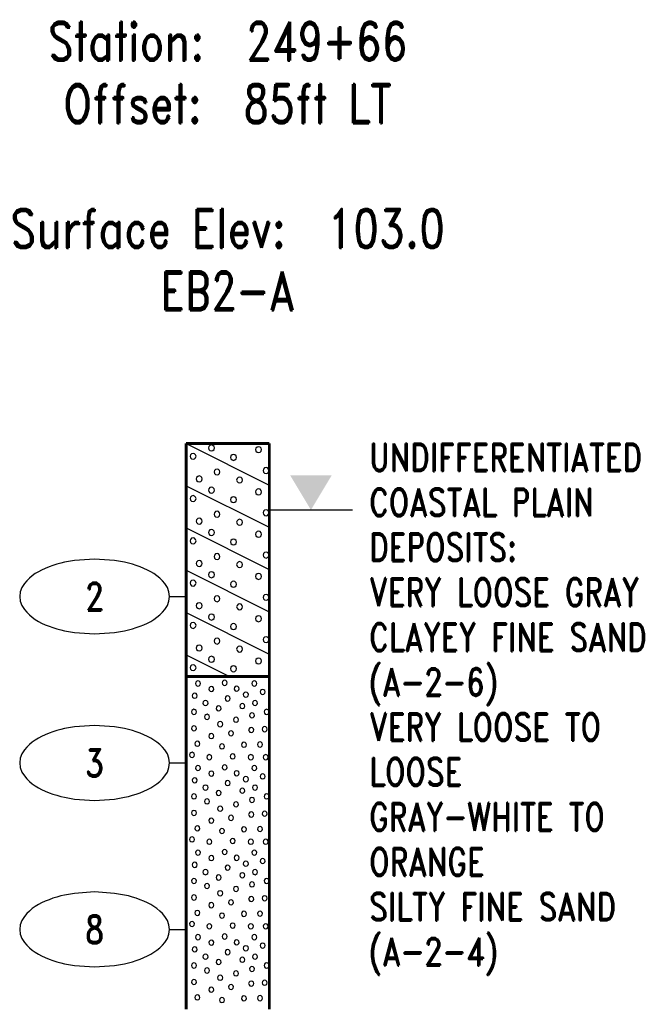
# Model space of a CAD drawing. Extents: x -12 to 875, y 345 to 518.
# Tile 16 of 16: x 838 to 875, y 459 to 518. Entities that reach past the tile are written whole.
import ezdxf
from ezdxf.enums import TextEntityAlignment as Align

# ---------------------------------------------------------------- set-up
doc = ezdxf.new("R2010")
doc.units = 0
doc.linetypes.add('Solid', pattern=[0])
doc.layers.get('0').update_dxf_attribs({"linetype": 'Solid'})
doc.layers.add('EB2-A', color=1, linetype='Solid')
doc.styles.add('ROMAND', font='romand', dxfattribs={"height": 1})

# ---------------------------------------------------------------- blocks, each defined once
blk = doc.blocks.new('DGRFC_NCLEV2')
at = {"color": 7, "linetype": 'Solid'}
blk.add_lwpolyline([(-0.06, 0), (0.06, 0)], dxfattribs=at)
at = {"color": 7}
blk.add_solid([(0, 0), (0.03, 0.05), (0, 0), (-0.03, 0.05)], dxfattribs=at)
blk = doc.blocks.new('DGRFC_NCDOT$NVALUE$ELLIPS')
at = {"color": 7, "linetype": 'Solid'}
blk.add_lwpolyline([(0, -2.5), (1.337, -2.407), (1.998, -2.292), (2.262, -2.231), (2.524, -2.16), (2.783, -2.078), (3.038, -1.985), (3.289, -1.882), (3.536, -1.768), (3.755, -1.657), (3.965, -1.529), (4.165, -1.386), (4.353, -1.227), (4.528, -1.054), (4.689, -0.869), (4.858, -0.606), (4.964, -0.311), (5, 0), (4.964, 0.311), (4.858, 0.606), (4.689, 0.869), (4.528, 1.054), (4.353, 1.227), (4.165, 1.386), (3.965, 1.529), (3.755, 1.657), (3.536, 1.768), (3.289, 1.882), (3.038, 1.985), (2.783, 2.078), (2.524, 2.16), (2.262, 2.231), (1.998, 2.292), (1.337, 2.407), (0, 2.5), (-1.337, 2.407), (-1.998, 2.292), (-2.262, 2.231), (-2.524, 2.16), (-2.783, 2.078), (-3.038, 1.985), (-3.289, 1.882), (-3.536, 1.768), (-3.755, 1.657), (-3.965, 1.529), (-4.165, 1.386), (-4.353, 1.227), (-4.528, 1.054), (-4.689, 0.869), (-4.858, 0.606), (-4.964, 0.311), (-5, 0), (-4.964, -0.311), (-4.858, -0.606), (-4.689, -0.869), (-4.528, -1.054), (-4.353, -1.227), (-4.165, -1.386), (-3.965, -1.529), (-3.755, -1.657), (-3.536, -1.768), (-3.289, -1.882), (-3.038, -1.985), (-2.783, -2.078), (-2.524, -2.16), (-2.262, -2.231), (-1.998, -2.292), (-1.337, -2.407), (0, -2.5)], dxfattribs=at)

msp = doc.modelspace()

# ---------------------------------------------------------------- linework, layer by layer
at = {"layer": 'EB2-A', "color": 7, "linetype": 'Solid', "const_width": 0.178}
for points in [[(847.5, 493), (847.5, 479)], [(847.5, 493), (852.5, 493)], [(852.5, 479), (852.5, 493)], [(847.5, 479), (852.5, 479)], [(847.5, 479), (847.5, 459)], [(852.5, 459), (852.5, 479)]]:
    msp.add_lwpolyline(points, dxfattribs=at)
at = {"layer": 'EB2-A', "color": 2, "linetype": 'Solid'}
for points in [[(847.5, 493), (852.5, 490.5)], [(849.201, 492.727), (849.178, 492.816), (849.112, 492.881), (849.024, 492.905), (848.935, 492.881), (848.87, 492.816), (848.846, 492.727), (848.87, 492.638), (848.935, 492.573), (849.024, 492.55), (849.112, 492.573), (849.178, 492.638), (849.201, 492.727)], [(852.031, 492.625), (852.007, 492.714), (851.942, 492.779), (851.853, 492.803), (851.764, 492.779), (851.699, 492.714), (851.675, 492.625), (851.699, 492.537), (851.764, 492.472), (851.853, 492.448), (851.942, 492.472), (852.007, 492.537), (852.031, 492.625)], [(848.095, 492.224), (848.071, 492.313), (848.006, 492.378), (847.917, 492.402), (847.828, 492.378), (847.763, 492.313), (847.74, 492.224), (847.763, 492.135), (847.828, 492.07), (847.917, 492.046), (848.006, 492.07), (848.071, 492.135), (848.095, 492.224)], [(850.526, 492.158), (850.502, 492.247), (850.437, 492.312), (850.348, 492.335), (850.259, 492.312), (850.194, 492.247), (850.17, 492.158), (850.194, 492.069), (850.259, 492.004), (850.348, 491.98), (850.437, 492.004), (850.502, 492.069), (850.526, 492.158)], [(848.464, 490.866), (848.44, 490.955), (848.375, 491.02), (848.286, 491.044), (848.197, 491.02), (848.132, 490.955), (848.108, 490.866), (848.132, 490.777), (848.197, 490.712), (848.286, 490.688), (848.375, 490.712), (848.44, 490.777), (848.464, 490.866)], [(849.534, 491.283), (849.51, 491.372), (849.445, 491.437), (849.356, 491.461), (849.268, 491.437), (849.202, 491.372), (849.179, 491.283), (849.202, 491.194), (849.268, 491.129), (849.356, 491.105), (849.445, 491.129), (849.51, 491.194), (849.534, 491.283)], [(852.484, 491.369), (852.46, 491.458), (852.395, 491.523), (852.306, 491.547), (852.217, 491.523), (852.152, 491.458), (852.128, 491.369), (852.152, 491.281), (852.217, 491.216), (852.306, 491.192), (852.395, 491.216), (852.46, 491.281), (852.484, 491.369)], [(847.5, 490.46), (852.5, 487.96)], [(850.889, 490.8), (850.866, 490.889), (850.801, 490.954), (850.712, 490.978), (850.623, 490.954), (850.558, 490.889), (850.534, 490.8), (850.558, 490.711), (850.623, 490.646), (850.712, 490.622), (850.801, 490.646), (850.866, 490.711), (850.889, 490.8)], [(848.095, 489.686), (848.071, 489.775), (848.006, 489.84), (847.917, 489.864), (847.828, 489.84), (847.763, 489.775), (847.74, 489.686), (847.763, 489.597), (847.828, 489.532), (847.917, 489.509), (848.006, 489.532), (848.071, 489.597), (848.095, 489.686)], [(849.201, 490.19), (849.177, 490.279), (849.112, 490.344), (849.023, 490.368), (848.935, 490.344), (848.869, 490.279), (848.846, 490.19), (848.869, 490.101), (848.935, 490.036), (849.023, 490.012), (849.112, 490.036), (849.177, 490.101), (849.201, 490.19)], [(852.031, 490.088), (852.007, 490.177), (851.942, 490.242), (851.853, 490.266), (851.764, 490.242), (851.699, 490.177), (851.675, 490.088), (851.699, 489.999), (851.764, 489.934), (851.853, 489.91), (851.942, 489.934), (852.007, 489.999), (852.031, 490.088)], [(850.526, 489.62), (850.502, 489.709), (850.437, 489.774), (850.348, 489.798), (850.259, 489.774), (850.194, 489.709), (850.17, 489.62), (850.194, 489.531), (850.259, 489.466), (850.348, 489.442), (850.437, 489.466), (850.502, 489.531), (850.526, 489.62)], [(849.534, 488.746), (849.51, 488.834), (849.445, 488.9), (849.356, 488.923), (849.268, 488.9), (849.202, 488.834), (849.179, 488.746), (849.202, 488.657), (849.268, 488.592), (849.356, 488.568), (849.445, 488.592), (849.51, 488.657), (849.534, 488.746)], [(852.484, 488.832), (852.46, 488.921), (852.395, 488.986), (852.306, 489.01), (852.217, 488.986), (852.152, 488.921), (852.128, 488.832), (852.152, 488.743), (852.217, 488.678), (852.306, 488.654), (852.395, 488.678), (852.46, 488.743), (852.484, 488.832)], [(848.464, 488.329), (848.44, 488.418), (848.375, 488.483), (848.286, 488.506), (848.197, 488.483), (848.132, 488.418), (848.108, 488.329), (848.132, 488.24), (848.197, 488.175), (848.286, 488.151), (848.375, 488.175), (848.44, 488.24), (848.464, 488.329)], [(850.889, 488.262), (850.866, 488.351), (850.801, 488.416), (850.712, 488.44), (850.623, 488.416), (850.558, 488.351), (850.534, 488.262), (850.558, 488.174), (850.623, 488.109), (850.712, 488.085), (850.801, 488.109), (850.866, 488.174), (850.889, 488.262)], [(847.5, 487.92), (852.5, 485.42)], [(849.201, 487.647), (849.178, 487.736), (849.112, 487.801), (849.024, 487.825), (848.935, 487.801), (848.87, 487.736), (848.846, 487.647), (848.87, 487.558), (848.935, 487.493), (849.024, 487.47), (849.112, 487.493), (849.178, 487.558), (849.201, 487.647)], [(852.031, 487.545), (852.007, 487.634), (851.942, 487.699), (851.853, 487.723), (851.764, 487.699), (851.699, 487.634), (851.675, 487.545), (851.699, 487.457), (851.764, 487.392), (851.853, 487.368), (851.942, 487.392), (852.007, 487.457), (852.031, 487.545)], [(848.095, 487.144), (848.071, 487.233), (848.006, 487.298), (847.917, 487.322), (847.828, 487.298), (847.763, 487.233), (847.74, 487.144), (847.763, 487.055), (847.828, 486.99), (847.917, 486.966), (848.006, 486.99), (848.071, 487.055), (848.095, 487.144)], [(850.526, 487.078), (850.502, 487.167), (850.437, 487.232), (850.348, 487.255), (850.259, 487.232), (850.194, 487.167), (850.17, 487.078), (850.194, 486.989), (850.259, 486.924), (850.348, 486.9), (850.437, 486.924), (850.502, 486.989), (850.526, 487.078)], [(849.534, 486.203), (849.51, 486.292), (849.445, 486.357), (849.356, 486.381), (849.268, 486.357), (849.202, 486.292), (849.179, 486.203), (849.202, 486.114), (849.268, 486.049), (849.356, 486.025), (849.445, 486.049), (849.51, 486.114), (849.534, 486.203)], [(852.484, 486.289), (852.46, 486.378), (852.395, 486.443), (852.306, 486.467), (852.217, 486.443), (852.152, 486.378), (852.128, 486.289), (852.152, 486.201), (852.217, 486.136), (852.306, 486.112), (852.395, 486.136), (852.46, 486.201), (852.484, 486.289)], [(848.464, 485.786), (848.44, 485.875), (848.375, 485.94), (848.286, 485.964), (848.197, 485.94), (848.132, 485.875), (848.108, 485.786), (848.132, 485.697), (848.197, 485.632), (848.286, 485.608), (848.375, 485.632), (848.44, 485.697), (848.464, 485.786)], [(850.889, 485.72), (850.866, 485.809), (850.801, 485.874), (850.712, 485.898), (850.623, 485.874), (850.558, 485.809), (850.534, 485.72), (850.558, 485.631), (850.623, 485.566), (850.712, 485.542), (850.801, 485.566), (850.866, 485.631), (850.889, 485.72)], [(847.5, 485.38), (852.5, 482.88)], [(849.201, 485.11), (849.177, 485.199), (849.112, 485.264), (849.023, 485.288), (848.935, 485.264), (848.869, 485.199), (848.846, 485.11), (848.869, 485.021), (848.935, 484.956), (849.023, 484.932), (849.112, 484.956), (849.177, 485.021), (849.201, 485.11)], [(852.031, 485.008), (852.007, 485.097), (851.942, 485.162), (851.853, 485.186), (851.764, 485.162), (851.699, 485.097), (851.675, 485.008), (851.699, 484.919), (851.764, 484.854), (851.853, 484.83), (851.942, 484.854), (852.007, 484.919), (852.031, 485.008)], [(848.095, 484.606), (848.071, 484.695), (848.006, 484.76), (847.917, 484.784), (847.828, 484.76), (847.763, 484.695), (847.74, 484.606), (847.763, 484.517), (847.828, 484.452), (847.917, 484.429), (848.006, 484.452), (848.071, 484.517), (848.095, 484.606)], [(850.526, 484.54), (850.502, 484.629), (850.437, 484.694), (850.348, 484.718), (850.259, 484.694), (850.194, 484.629), (850.17, 484.54), (850.194, 484.451), (850.259, 484.386), (850.348, 484.362), (850.437, 484.386), (850.502, 484.451), (850.526, 484.54)], [(852.484, 483.752), (852.46, 483.841), (852.395, 483.906), (852.306, 483.93), (852.217, 483.906), (852.152, 483.841), (852.128, 483.752), (852.152, 483.663), (852.217, 483.598), (852.306, 483.574), (852.395, 483.598), (852.46, 483.663), (852.484, 483.752)], [(848.464, 483.249), (848.44, 483.338), (848.375, 483.403), (848.286, 483.426), (848.197, 483.403), (848.132, 483.338), (848.108, 483.249), (848.132, 483.16), (848.197, 483.095), (848.286, 483.071), (848.375, 483.095), (848.44, 483.16), (848.464, 483.249)], [(849.534, 483.666), (849.51, 483.754), (849.445, 483.82), (849.356, 483.843), (849.268, 483.82), (849.202, 483.754), (849.179, 483.666), (849.202, 483.577), (849.268, 483.512), (849.356, 483.488), (849.445, 483.512), (849.51, 483.577), (849.534, 483.666)], [(850.889, 483.182), (850.866, 483.271), (850.801, 483.336), (850.712, 483.36), (850.623, 483.336), (850.558, 483.271), (850.534, 483.182), (850.558, 483.094), (850.623, 483.029), (850.712, 483.005), (850.801, 483.029), (850.866, 483.094), (850.889, 483.182)], [(847.5, 482.84), (852.5, 480.34)], [(849.201, 482.567), (849.178, 482.656), (849.112, 482.721), (849.024, 482.745), (848.935, 482.721), (848.87, 482.656), (848.846, 482.567), (848.87, 482.478), (848.935, 482.413), (849.024, 482.39), (849.112, 482.413), (849.178, 482.478), (849.201, 482.567)], [(848.095, 482.064), (848.071, 482.153), (848.006, 482.218), (847.917, 482.242), (847.828, 482.218), (847.763, 482.153), (847.74, 482.064), (847.763, 481.975), (847.828, 481.91), (847.917, 481.886), (848.006, 481.91), (848.071, 481.975), (848.095, 482.064)], [(850.526, 481.998), (850.502, 482.087), (850.437, 482.152), (850.348, 482.175), (850.259, 482.152), (850.194, 482.087), (850.17, 481.998), (850.194, 481.909), (850.259, 481.844), (850.348, 481.82), (850.437, 481.844), (850.502, 481.909), (850.526, 481.998)], [(852.031, 482.465), (852.007, 482.554), (851.942, 482.619), (851.853, 482.643), (851.764, 482.619), (851.699, 482.554), (851.675, 482.465), (851.699, 482.377), (851.764, 482.312), (851.853, 482.288), (851.942, 482.312), (852.007, 482.377), (852.031, 482.465)], [(849.534, 481.123), (849.51, 481.212), (849.445, 481.277), (849.356, 481.301), (849.268, 481.277), (849.202, 481.212), (849.179, 481.123), (849.202, 481.034), (849.268, 480.969), (849.356, 480.945), (849.445, 480.969), (849.51, 481.034), (849.534, 481.123)], [(852.484, 481.209), (852.46, 481.298), (852.395, 481.363), (852.306, 481.387), (852.217, 481.363), (852.152, 481.298), (852.128, 481.209), (852.152, 481.121), (852.217, 481.056), (852.306, 481.032), (852.395, 481.056), (852.46, 481.121), (852.484, 481.209)], [(848.464, 480.706), (848.44, 480.795), (848.375, 480.86), (848.286, 480.884), (848.197, 480.86), (848.132, 480.795), (848.108, 480.706), (848.132, 480.617), (848.197, 480.552), (848.286, 480.528), (848.375, 480.552), (848.44, 480.617), (848.464, 480.706)], [(850.889, 480.64), (850.866, 480.729), (850.801, 480.794), (850.712, 480.818), (850.623, 480.794), (850.558, 480.729), (850.534, 480.64), (850.558, 480.551), (850.623, 480.486), (850.712, 480.462), (850.801, 480.486), (850.866, 480.551), (850.889, 480.64)], [(847.5, 480.3), (850.1, 479)], [(849.201, 480.03), (849.177, 480.119), (849.112, 480.184), (849.023, 480.208), (848.935, 480.184), (848.869, 480.119), (848.846, 480.03), (848.869, 479.941), (848.935, 479.876), (849.023, 479.852), (849.112, 479.876), (849.177, 479.941), (849.201, 480.03)], [(852.031, 479.928), (852.007, 480.017), (851.942, 480.082), (851.853, 480.106), (851.764, 480.082), (851.699, 480.017), (851.675, 479.928), (851.699, 479.839), (851.764, 479.774), (851.853, 479.75), (851.942, 479.774), (852.007, 479.839), (852.031, 479.928)], [(848.095, 479.526), (848.071, 479.615), (848.006, 479.68), (847.917, 479.704), (847.828, 479.68), (847.763, 479.615), (847.74, 479.526), (847.763, 479.437), (847.828, 479.372), (847.917, 479.349), (848.006, 479.372), (848.071, 479.437), (848.095, 479.526)], [(850.526, 479.46), (850.502, 479.549), (850.437, 479.614), (850.348, 479.638), (850.259, 479.614), (850.194, 479.549), (850.17, 479.46), (850.194, 479.371), (850.259, 479.306), (850.348, 479.282), (850.437, 479.306), (850.502, 479.371), (850.526, 479.46)], [(848.364, 478.575), (848.343, 478.651), (848.288, 478.707), (848.211, 478.727), (848.135, 478.707), (848.079, 478.651), (848.059, 478.575), (848.079, 478.499), (848.135, 478.443), (848.211, 478.422), (848.288, 478.443), (848.343, 478.499), (848.364, 478.575)], [(849.966, 478.614), (849.945, 478.69), (849.89, 478.746), (849.813, 478.766), (849.737, 478.746), (849.681, 478.69), (849.661, 478.614), (849.681, 478.538), (849.737, 478.482), (849.813, 478.462), (849.89, 478.482), (849.945, 478.538), (849.966, 478.614)], [(851.753, 478.575), (851.733, 478.651), (851.677, 478.707), (851.601, 478.727), (851.524, 478.707), (851.469, 478.651), (851.448, 478.575), (851.469, 478.498), (851.524, 478.443), (851.601, 478.422), (851.677, 478.443), (851.733, 478.498), (851.753, 478.575)], [(849.174, 478.244), (849.153, 478.32), (849.098, 478.376), (849.021, 478.397), (848.945, 478.376), (848.889, 478.32), (848.869, 478.244), (848.889, 478.168), (848.945, 478.112), (849.021, 478.092), (849.098, 478.112), (849.153, 478.168), (849.174, 478.244)], [(850.684, 478.262), (850.663, 478.338), (850.608, 478.394), (850.531, 478.415), (850.455, 478.394), (850.399, 478.338), (850.379, 478.262), (850.399, 478.186), (850.455, 478.13), (850.531, 478.11), (850.608, 478.13), (850.663, 478.186), (850.684, 478.262)], [(851.24, 477.908), (851.22, 477.984), (851.164, 478.04), (851.088, 478.06), (851.012, 478.04), (850.956, 477.984), (850.936, 477.908), (850.956, 477.831), (851.012, 477.776), (851.088, 477.755), (851.164, 477.776), (851.22, 477.831), (851.24, 477.908)], [(852.255, 478.07), (852.234, 478.147), (852.179, 478.202), (852.102, 478.223), (852.026, 478.202), (851.97, 478.147), (851.95, 478.07), (851.97, 477.994), (852.026, 477.938), (852.102, 477.918), (852.179, 477.938), (852.234, 477.994), (852.255, 478.07)], [(848.171, 477.839), (848.151, 477.915), (848.095, 477.971), (848.019, 477.991), (847.943, 477.971), (847.887, 477.915), (847.867, 477.839), (847.887, 477.763), (847.943, 477.707), (848.019, 477.687), (848.095, 477.707), (848.151, 477.763), (848.171, 477.839)], [(848.817, 477.402), (848.797, 477.478), (848.741, 477.534), (848.665, 477.554), (848.589, 477.534), (848.533, 477.478), (848.512, 477.402), (848.533, 477.326), (848.589, 477.27), (848.665, 477.249), (848.741, 477.27), (848.797, 477.326), (848.817, 477.402)], [(850.144, 477.673), (850.123, 477.749), (850.067, 477.805), (849.991, 477.825), (849.915, 477.805), (849.859, 477.749), (849.839, 477.673), (849.859, 477.596), (849.915, 477.541), (849.991, 477.52), (850.067, 477.541), (850.123, 477.596), (850.144, 477.673)], [(851.795, 477.402), (851.774, 477.478), (851.718, 477.534), (851.642, 477.554), (851.566, 477.534), (851.51, 477.478), (851.49, 477.402), (851.51, 477.326), (851.566, 477.27), (851.642, 477.249), (851.718, 477.27), (851.774, 477.326), (851.795, 477.402)], [(848.126, 476.87), (848.105, 476.947), (848.05, 477.002), (847.973, 477.023), (847.897, 477.002), (847.841, 476.947), (847.821, 476.87), (847.841, 476.794), (847.897, 476.738), (847.973, 476.718), (848.05, 476.738), (848.105, 476.794), (848.126, 476.87)], [(849.6, 477.079), (849.58, 477.155), (849.524, 477.211), (849.448, 477.231), (849.372, 477.211), (849.316, 477.155), (849.296, 477.079), (849.316, 477.003), (849.372, 476.947), (849.448, 476.926), (849.524, 476.947), (849.58, 477.003), (849.6, 477.079)], [(851.032, 477.216), (851.011, 477.292), (850.956, 477.348), (850.879, 477.369), (850.803, 477.348), (850.747, 477.292), (850.727, 477.216), (850.747, 477.14), (850.803, 477.084), (850.879, 477.064), (850.956, 477.084), (851.011, 477.14), (851.032, 477.216)], [(852.486, 476.87), (852.466, 476.947), (852.41, 477.002), (852.334, 477.023), (852.258, 477.002), (852.202, 476.947), (852.181, 476.87), (852.202, 476.794), (852.258, 476.738), (852.334, 476.718), (852.41, 476.738), (852.466, 476.794), (852.486, 476.87)], [(848.909, 476.57), (848.888, 476.647), (848.833, 476.702), (848.756, 476.723), (848.68, 476.702), (848.624, 476.647), (848.604, 476.57), (848.624, 476.494), (848.68, 476.438), (848.756, 476.418), (848.833, 476.438), (848.888, 476.494), (848.909, 476.57)], [(849.697, 476.133), (849.677, 476.209), (849.621, 476.265), (849.545, 476.285), (849.468, 476.265), (849.413, 476.209), (849.392, 476.133), (849.413, 476.057), (849.468, 476.001), (849.545, 475.981), (849.621, 476.001), (849.677, 476.057), (849.697, 476.133)], [(850.653, 476.395), (850.633, 476.471), (850.577, 476.527), (850.501, 476.547), (850.424, 476.527), (850.369, 476.471), (850.348, 476.395), (850.369, 476.319), (850.424, 476.263), (850.501, 476.242), (850.577, 476.263), (850.633, 476.319), (850.653, 476.395)], [(851.609, 476.662), (851.589, 476.738), (851.533, 476.794), (851.457, 476.814), (851.38, 476.794), (851.325, 476.738), (851.304, 476.662), (851.325, 476.586), (851.38, 476.53), (851.457, 476.509), (851.533, 476.53), (851.589, 476.586), (851.609, 476.662)], [(848.126, 475.879), (848.105, 475.955), (848.05, 476.011), (847.973, 476.031), (847.897, 476.011), (847.841, 475.955), (847.821, 475.879), (847.841, 475.803), (847.897, 475.747), (847.973, 475.726), (848.05, 475.747), (848.105, 475.803), (848.126, 475.879)], [(850.353, 475.584), (850.333, 475.66), (850.277, 475.716), (850.201, 475.736), (850.124, 475.716), (850.069, 475.66), (850.048, 475.584), (850.069, 475.508), (850.124, 475.452), (850.201, 475.431), (850.277, 475.452), (850.333, 475.508), (850.353, 475.584)], [(851.563, 475.785), (851.543, 475.861), (851.487, 475.917), (851.411, 475.937), (851.335, 475.917), (851.279, 475.861), (851.258, 475.785), (851.279, 475.708), (851.335, 475.653), (851.411, 475.632), (851.487, 475.653), (851.543, 475.708), (851.563, 475.785)], [(852.372, 475.833), (852.351, 475.909), (852.296, 475.965), (852.219, 475.985), (852.143, 475.965), (852.087, 475.909), (852.067, 475.833), (852.087, 475.757), (852.143, 475.701), (852.219, 475.681), (852.296, 475.701), (852.351, 475.757), (852.372, 475.833)], [(848.332, 474.953), (848.311, 475.029), (848.255, 475.085), (848.179, 475.106), (848.103, 475.085), (848.047, 475.029), (848.027, 474.953), (848.047, 474.877), (848.103, 474.821), (848.179, 474.801), (848.255, 474.821), (848.311, 474.877), (848.332, 474.953)], [(849.163, 475.416), (849.143, 475.492), (849.087, 475.548), (849.011, 475.568), (848.934, 475.548), (848.879, 475.492), (848.858, 475.416), (848.879, 475.34), (848.934, 475.284), (849.011, 475.264), (849.087, 475.284), (849.143, 475.34), (849.163, 475.416)], [(851.123, 474.895), (851.103, 474.971), (851.047, 475.027), (850.971, 475.047), (850.895, 475.027), (850.839, 474.971), (850.819, 474.895), (850.839, 474.819), (850.895, 474.763), (850.971, 474.742), (851.047, 474.763), (851.103, 474.819), (851.123, 474.895)], [(852.095, 474.91), (852.074, 474.986), (852.018, 475.042), (851.942, 475.062), (851.866, 475.042), (851.81, 474.986), (851.79, 474.91), (851.81, 474.834), (851.866, 474.778), (851.942, 474.758), (852.018, 474.778), (852.074, 474.834), (852.095, 474.91)], [(849.809, 474.793), (849.788, 474.869), (849.733, 474.925), (849.656, 474.945), (849.58, 474.925), (849.524, 474.869), (849.504, 474.793), (849.524, 474.717), (849.58, 474.661), (849.656, 474.641), (849.733, 474.661), (849.788, 474.717), (849.809, 474.793)], [(848.009, 474.287), (847.988, 474.363), (847.933, 474.419), (847.856, 474.44), (847.78, 474.419), (847.724, 474.363), (847.704, 474.287), (847.724, 474.211), (847.78, 474.155), (847.856, 474.135), (847.933, 474.155), (847.988, 474.211), (848.009, 474.287)], [(849.046, 474.147), (849.026, 474.223), (848.97, 474.279), (848.894, 474.3), (848.818, 474.279), (848.762, 474.223), (848.741, 474.147), (848.762, 474.071), (848.818, 474.015), (848.894, 473.995), (848.97, 474.015), (849.026, 474.071), (849.046, 474.147)], [(850.455, 474.193), (850.434, 474.269), (850.378, 474.325), (850.302, 474.345), (850.226, 474.325), (850.17, 474.269), (850.15, 474.193), (850.17, 474.117), (850.226, 474.061), (850.302, 474.041), (850.378, 474.061), (850.434, 474.117), (850.455, 474.193)], [(851.54, 474.147), (851.52, 474.223), (851.464, 474.279), (851.388, 474.3), (851.312, 474.279), (851.256, 474.223), (851.236, 474.147), (851.256, 474.071), (851.312, 474.015), (851.388, 473.995), (851.464, 474.015), (851.52, 474.071), (851.54, 474.147)], [(852.44, 474.147), (852.42, 474.223), (852.364, 474.279), (852.288, 474.3), (852.212, 474.279), (852.156, 474.223), (852.136, 474.147), (852.156, 474.071), (852.212, 474.015), (852.288, 473.995), (852.364, 474.015), (852.42, 474.071), (852.44, 474.147)], [(848.364, 473.495), (848.343, 473.571), (848.288, 473.627), (848.211, 473.647), (848.135, 473.627), (848.079, 473.571), (848.059, 473.495), (848.079, 473.419), (848.135, 473.363), (848.211, 473.342), (848.288, 473.363), (848.343, 473.419), (848.364, 473.495)], [(849.174, 473.164), (849.153, 473.24), (849.098, 473.296), (849.021, 473.317), (848.945, 473.296), (848.889, 473.24), (848.869, 473.164), (848.889, 473.088), (848.945, 473.032), (849.021, 473.012), (849.098, 473.032), (849.153, 473.088), (849.174, 473.164)], [(849.966, 473.534), (849.945, 473.61), (849.89, 473.666), (849.813, 473.686), (849.737, 473.666), (849.681, 473.61), (849.661, 473.534), (849.681, 473.458), (849.737, 473.402), (849.813, 473.382), (849.89, 473.402), (849.945, 473.458), (849.966, 473.534)], [(850.684, 473.182), (850.663, 473.258), (850.608, 473.314), (850.531, 473.335), (850.455, 473.314), (850.399, 473.258), (850.379, 473.182), (850.399, 473.106), (850.455, 473.05), (850.531, 473.03), (850.608, 473.05), (850.663, 473.106), (850.684, 473.182)], [(851.753, 473.495), (851.733, 473.571), (851.677, 473.627), (851.601, 473.647), (851.524, 473.627), (851.469, 473.571), (851.448, 473.495), (851.469, 473.418), (851.524, 473.363), (851.601, 473.342), (851.677, 473.363), (851.733, 473.418), (851.753, 473.495)], [(848.171, 472.759), (848.151, 472.835), (848.095, 472.891), (848.019, 472.911), (847.943, 472.891), (847.887, 472.835), (847.867, 472.759), (847.887, 472.683), (847.943, 472.627), (848.019, 472.607), (848.095, 472.627), (848.151, 472.683), (848.171, 472.759)], [(850.144, 472.593), (850.123, 472.669), (850.067, 472.725), (849.991, 472.745), (849.915, 472.725), (849.859, 472.669), (849.839, 472.593), (849.859, 472.516), (849.915, 472.461), (849.991, 472.44), (850.067, 472.461), (850.123, 472.516), (850.144, 472.593)], [(851.24, 472.828), (851.22, 472.904), (851.164, 472.96), (851.088, 472.98), (851.012, 472.96), (850.956, 472.904), (850.936, 472.828), (850.956, 472.751), (851.012, 472.696), (851.088, 472.675), (851.164, 472.696), (851.22, 472.751), (851.24, 472.828)], [(852.255, 472.99), (852.234, 473.067), (852.179, 473.122), (852.102, 473.143), (852.026, 473.122), (851.97, 473.067), (851.95, 472.99), (851.97, 472.914), (852.026, 472.858), (852.102, 472.838), (852.179, 472.858), (852.234, 472.914), (852.255, 472.99)], [(848.817, 472.322), (848.797, 472.398), (848.741, 472.454), (848.665, 472.474), (848.589, 472.454), (848.533, 472.398), (848.512, 472.322), (848.533, 472.246), (848.589, 472.19), (848.665, 472.169), (848.741, 472.19), (848.797, 472.246), (848.817, 472.322)], [(849.6, 471.999), (849.58, 472.075), (849.524, 472.131), (849.448, 472.151), (849.372, 472.131), (849.316, 472.075), (849.296, 471.999), (849.316, 471.923), (849.372, 471.867), (849.448, 471.846), (849.524, 471.867), (849.58, 471.923), (849.6, 471.999)], [(851.032, 472.136), (851.011, 472.212), (850.956, 472.268), (850.879, 472.289), (850.803, 472.268), (850.747, 472.212), (850.727, 472.136), (850.747, 472.06), (850.803, 472.004), (850.879, 471.984), (850.956, 472.004), (851.011, 472.06), (851.032, 472.136)], [(851.795, 472.322), (851.774, 472.398), (851.718, 472.454), (851.642, 472.474), (851.566, 472.454), (851.51, 472.398), (851.49, 472.322), (851.51, 472.246), (851.566, 472.19), (851.642, 472.169), (851.718, 472.19), (851.774, 472.246), (851.795, 472.322)], [(848.126, 471.79), (848.105, 471.867), (848.05, 471.922), (847.973, 471.943), (847.897, 471.922), (847.841, 471.867), (847.821, 471.79), (847.841, 471.714), (847.897, 471.658), (847.973, 471.638), (848.05, 471.658), (848.105, 471.714), (848.126, 471.79)], [(848.909, 471.49), (848.888, 471.567), (848.833, 471.622), (848.756, 471.643), (848.68, 471.622), (848.624, 471.567), (848.604, 471.49), (848.624, 471.414), (848.68, 471.358), (848.756, 471.338), (848.833, 471.358), (848.888, 471.414), (848.909, 471.49)], [(851.609, 471.582), (851.589, 471.658), (851.533, 471.714), (851.457, 471.734), (851.38, 471.714), (851.325, 471.658), (851.304, 471.582), (851.325, 471.506), (851.38, 471.45), (851.457, 471.429), (851.533, 471.45), (851.589, 471.506), (851.609, 471.582)], [(852.486, 471.79), (852.466, 471.867), (852.41, 471.922), (852.334, 471.943), (852.258, 471.922), (852.202, 471.867), (852.181, 471.79), (852.202, 471.714), (852.258, 471.658), (852.334, 471.638), (852.41, 471.658), (852.466, 471.714), (852.486, 471.79)], [(848.126, 470.799), (848.105, 470.875), (848.05, 470.931), (847.973, 470.951), (847.897, 470.931), (847.841, 470.875), (847.821, 470.799), (847.841, 470.723), (847.897, 470.667), (847.973, 470.646), (848.05, 470.667), (848.105, 470.723), (848.126, 470.799)], [(849.697, 471.053), (849.677, 471.129), (849.621, 471.185), (849.545, 471.205), (849.468, 471.185), (849.413, 471.129), (849.392, 471.053), (849.413, 470.977), (849.468, 470.921), (849.545, 470.901), (849.621, 470.921), (849.677, 470.977), (849.697, 471.053)], [(850.653, 471.315), (850.633, 471.391), (850.577, 471.447), (850.501, 471.467), (850.424, 471.447), (850.369, 471.391), (850.348, 471.315), (850.369, 471.239), (850.424, 471.183), (850.501, 471.162), (850.577, 471.183), (850.633, 471.239), (850.653, 471.315)], [(852.372, 470.753), (852.351, 470.829), (852.296, 470.885), (852.219, 470.905), (852.143, 470.885), (852.087, 470.829), (852.067, 470.753), (852.087, 470.677), (852.143, 470.621), (852.219, 470.601), (852.296, 470.621), (852.351, 470.677), (852.372, 470.753)], [(849.163, 470.336), (849.143, 470.412), (849.087, 470.468), (849.011, 470.488), (848.934, 470.468), (848.879, 470.412), (848.858, 470.336), (848.879, 470.26), (848.934, 470.204), (849.011, 470.184), (849.087, 470.204), (849.143, 470.26), (849.163, 470.336)], [(850.353, 470.504), (850.333, 470.58), (850.277, 470.636), (850.201, 470.656), (850.124, 470.636), (850.069, 470.58), (850.048, 470.504), (850.069, 470.428), (850.124, 470.372), (850.201, 470.351), (850.277, 470.372), (850.333, 470.428), (850.353, 470.504)], [(851.563, 470.705), (851.543, 470.781), (851.487, 470.837), (851.411, 470.857), (851.335, 470.837), (851.279, 470.781), (851.258, 470.705), (851.279, 470.628), (851.335, 470.573), (851.411, 470.552), (851.487, 470.573), (851.543, 470.628), (851.563, 470.705)], [(848.332, 469.873), (848.311, 469.949), (848.255, 470.005), (848.179, 470.026), (848.103, 470.005), (848.047, 469.949), (848.027, 469.873), (848.047, 469.797), (848.103, 469.741), (848.179, 469.721), (848.255, 469.741), (848.311, 469.797), (848.332, 469.873)], [(849.809, 469.713), (849.788, 469.789), (849.733, 469.845), (849.656, 469.865), (849.58, 469.845), (849.524, 469.789), (849.504, 469.713), (849.524, 469.637), (849.58, 469.581), (849.656, 469.561), (849.733, 469.581), (849.788, 469.637), (849.809, 469.713)], [(851.123, 469.815), (851.103, 469.891), (851.047, 469.947), (850.971, 469.967), (850.895, 469.947), (850.839, 469.891), (850.819, 469.815), (850.839, 469.739), (850.895, 469.683), (850.971, 469.662), (851.047, 469.683), (851.103, 469.739), (851.123, 469.815)], [(852.095, 469.83), (852.074, 469.906), (852.018, 469.962), (851.942, 469.982), (851.866, 469.962), (851.81, 469.906), (851.79, 469.83), (851.81, 469.754), (851.866, 469.698), (851.942, 469.678), (852.018, 469.698), (852.074, 469.754), (852.095, 469.83)], [(848.009, 469.207), (847.988, 469.283), (847.933, 469.339), (847.856, 469.36), (847.78, 469.339), (847.724, 469.283), (847.704, 469.207), (847.724, 469.131), (847.78, 469.075), (847.856, 469.055), (847.933, 469.075), (847.988, 469.131), (848.009, 469.207)], [(849.046, 469.067), (849.026, 469.143), (848.97, 469.199), (848.894, 469.22), (848.818, 469.199), (848.762, 469.143), (848.741, 469.067), (848.762, 468.991), (848.818, 468.935), (848.894, 468.915), (848.97, 468.935), (849.026, 468.991), (849.046, 469.067)], [(850.455, 469.113), (850.434, 469.189), (850.378, 469.245), (850.302, 469.265), (850.226, 469.245), (850.17, 469.189), (850.15, 469.113), (850.17, 469.037), (850.226, 468.981), (850.302, 468.961), (850.378, 468.981), (850.434, 469.037), (850.455, 469.113)], [(851.54, 469.067), (851.52, 469.143), (851.464, 469.199), (851.388, 469.22), (851.312, 469.199), (851.256, 469.143), (851.236, 469.067), (851.256, 468.991), (851.312, 468.935), (851.388, 468.915), (851.464, 468.935), (851.52, 468.991), (851.54, 469.067)], [(852.44, 469.067), (852.42, 469.143), (852.364, 469.199), (852.288, 469.22), (852.212, 469.199), (852.156, 469.143), (852.136, 469.067), (852.156, 468.991), (852.212, 468.935), (852.288, 468.915), (852.364, 468.935), (852.42, 468.991), (852.44, 469.067)], [(848.364, 468.415), (848.343, 468.491), (848.288, 468.547), (848.211, 468.567), (848.135, 468.547), (848.079, 468.491), (848.059, 468.415), (848.079, 468.339), (848.135, 468.283), (848.211, 468.262), (848.288, 468.283), (848.343, 468.339), (848.364, 468.415)], [(849.966, 468.454), (849.945, 468.53), (849.89, 468.586), (849.813, 468.606), (849.737, 468.586), (849.681, 468.53), (849.661, 468.454), (849.681, 468.378), (849.737, 468.322), (849.813, 468.302), (849.89, 468.322), (849.945, 468.378), (849.966, 468.454)], [(851.753, 468.415), (851.733, 468.491), (851.677, 468.547), (851.601, 468.567), (851.524, 468.547), (851.469, 468.491), (851.448, 468.415), (851.469, 468.338), (851.524, 468.283), (851.601, 468.262), (851.677, 468.283), (851.733, 468.338), (851.753, 468.415)], [(849.174, 468.084), (849.153, 468.16), (849.098, 468.216), (849.021, 468.237), (848.945, 468.216), (848.889, 468.16), (848.869, 468.084), (848.889, 468.008), (848.945, 467.952), (849.021, 467.932), (849.098, 467.952), (849.153, 468.008), (849.174, 468.084)], [(850.684, 468.102), (850.663, 468.178), (850.608, 468.234), (850.531, 468.255), (850.455, 468.234), (850.399, 468.178), (850.379, 468.102), (850.399, 468.026), (850.455, 467.97), (850.531, 467.95), (850.608, 467.97), (850.663, 468.026), (850.684, 468.102)], [(852.255, 467.91), (852.234, 467.987), (852.179, 468.042), (852.102, 468.063), (852.026, 468.042), (851.97, 467.987), (851.95, 467.91), (851.97, 467.834), (852.026, 467.778), (852.102, 467.758), (852.179, 467.778), (852.234, 467.834), (852.255, 467.91)], [(848.171, 467.679), (848.151, 467.755), (848.095, 467.811), (848.019, 467.831), (847.943, 467.811), (847.887, 467.755), (847.867, 467.679), (847.887, 467.603), (847.943, 467.547), (848.019, 467.527), (848.095, 467.547), (848.151, 467.603), (848.171, 467.679)], [(848.817, 467.242), (848.797, 467.318), (848.741, 467.374), (848.665, 467.394), (848.589, 467.374), (848.533, 467.318), (848.512, 467.242), (848.533, 467.166), (848.589, 467.11), (848.665, 467.089), (848.741, 467.11), (848.797, 467.166), (848.817, 467.242)], [(850.144, 467.513), (850.123, 467.589), (850.067, 467.645), (849.991, 467.665), (849.915, 467.645), (849.859, 467.589), (849.839, 467.513), (849.859, 467.436), (849.915, 467.381), (849.991, 467.36), (850.067, 467.381), (850.123, 467.436), (850.144, 467.513)], [(851.24, 467.748), (851.22, 467.824), (851.164, 467.88), (851.088, 467.9), (851.012, 467.88), (850.956, 467.824), (850.936, 467.748), (850.956, 467.671), (851.012, 467.616), (851.088, 467.595), (851.164, 467.616), (851.22, 467.671), (851.24, 467.748)], [(851.795, 467.242), (851.774, 467.318), (851.718, 467.374), (851.642, 467.394), (851.566, 467.374), (851.51, 467.318), (851.49, 467.242), (851.51, 467.166), (851.566, 467.11), (851.642, 467.089), (851.718, 467.11), (851.774, 467.166), (851.795, 467.242)], [(848.126, 466.71), (848.105, 466.787), (848.05, 466.842), (847.973, 466.863), (847.897, 466.842), (847.841, 466.787), (847.821, 466.71), (847.841, 466.634), (847.897, 466.578), (847.973, 466.558), (848.05, 466.578), (848.105, 466.634), (848.126, 466.71)], [(849.6, 466.919), (849.58, 466.995), (849.524, 467.051), (849.448, 467.071), (849.372, 467.051), (849.316, 466.995), (849.296, 466.919), (849.316, 466.843), (849.372, 466.787), (849.448, 466.766), (849.524, 466.787), (849.58, 466.843), (849.6, 466.919)], [(851.032, 467.056), (851.011, 467.132), (850.956, 467.188), (850.879, 467.209), (850.803, 467.188), (850.747, 467.132), (850.727, 467.056), (850.747, 466.98), (850.803, 466.924), (850.879, 466.904), (850.956, 466.924), (851.011, 466.98), (851.032, 467.056)], [(852.486, 466.71), (852.466, 466.787), (852.41, 466.842), (852.334, 466.863), (852.258, 466.842), (852.202, 466.787), (852.181, 466.71), (852.202, 466.634), (852.258, 466.578), (852.334, 466.558), (852.41, 466.578), (852.466, 466.634), (852.486, 466.71)], [(848.909, 466.41), (848.888, 466.487), (848.833, 466.542), (848.756, 466.563), (848.68, 466.542), (848.624, 466.487), (848.604, 466.41), (848.624, 466.334), (848.68, 466.278), (848.756, 466.258), (848.833, 466.278), (848.888, 466.334), (848.909, 466.41)], [(850.653, 466.235), (850.633, 466.311), (850.577, 466.367), (850.501, 466.387), (850.424, 466.367), (850.369, 466.311), (850.348, 466.235), (850.369, 466.159), (850.424, 466.103), (850.501, 466.082), (850.577, 466.103), (850.633, 466.159), (850.653, 466.235)], [(851.609, 466.502), (851.589, 466.578), (851.533, 466.634), (851.457, 466.654), (851.38, 466.634), (851.325, 466.578), (851.304, 466.502), (851.325, 466.426), (851.38, 466.37), (851.457, 466.349), (851.533, 466.37), (851.589, 466.426), (851.609, 466.502)], [(848.126, 465.719), (848.105, 465.795), (848.05, 465.851), (847.973, 465.871), (847.897, 465.851), (847.841, 465.795), (847.821, 465.719), (847.841, 465.643), (847.897, 465.587), (847.973, 465.566), (848.05, 465.587), (848.105, 465.643), (848.126, 465.719)], [(849.697, 465.973), (849.677, 466.049), (849.621, 466.105), (849.545, 466.125), (849.468, 466.105), (849.413, 466.049), (849.392, 465.973), (849.413, 465.897), (849.468, 465.841), (849.545, 465.821), (849.621, 465.841), (849.677, 465.897), (849.697, 465.973)], [(850.353, 465.424), (850.333, 465.5), (850.277, 465.556), (850.201, 465.576), (850.124, 465.556), (850.069, 465.5), (850.048, 465.424), (850.069, 465.348), (850.124, 465.292), (850.201, 465.271), (850.277, 465.292), (850.333, 465.348), (850.353, 465.424)], [(851.563, 465.625), (851.543, 465.701), (851.487, 465.757), (851.411, 465.777), (851.335, 465.757), (851.279, 465.701), (851.258, 465.625), (851.279, 465.548), (851.335, 465.493), (851.411, 465.472), (851.487, 465.493), (851.543, 465.548), (851.563, 465.625)], [(852.372, 465.673), (852.351, 465.749), (852.296, 465.805), (852.219, 465.825), (852.143, 465.805), (852.087, 465.749), (852.067, 465.673), (852.087, 465.597), (852.143, 465.541), (852.219, 465.521), (852.296, 465.541), (852.351, 465.597), (852.372, 465.673)], [(849.163, 465.256), (849.143, 465.332), (849.087, 465.388), (849.011, 465.408), (848.934, 465.388), (848.879, 465.332), (848.858, 465.256), (848.879, 465.18), (848.934, 465.124), (849.011, 465.104), (849.087, 465.124), (849.143, 465.18), (849.163, 465.256)], [(848.332, 464.793), (848.311, 464.869), (848.255, 464.925), (848.179, 464.946), (848.103, 464.925), (848.047, 464.869), (848.027, 464.793), (848.047, 464.717), (848.103, 464.661), (848.179, 464.641), (848.255, 464.661), (848.311, 464.717), (848.332, 464.793)], [(849.809, 464.633), (849.788, 464.709), (849.733, 464.765), (849.656, 464.785), (849.58, 464.765), (849.524, 464.709), (849.504, 464.633), (849.524, 464.557), (849.58, 464.501), (849.656, 464.481), (849.733, 464.501), (849.788, 464.557), (849.809, 464.633)], [(851.123, 464.735), (851.103, 464.811), (851.047, 464.867), (850.971, 464.887), (850.895, 464.867), (850.839, 464.811), (850.819, 464.735), (850.839, 464.659), (850.895, 464.603), (850.971, 464.582), (851.047, 464.603), (851.103, 464.659), (851.123, 464.735)], [(852.095, 464.75), (852.074, 464.826), (852.018, 464.882), (851.942, 464.902), (851.866, 464.882), (851.81, 464.826), (851.79, 464.75), (851.81, 464.674), (851.866, 464.618), (851.942, 464.598), (852.018, 464.618), (852.074, 464.674), (852.095, 464.75)], [(848.009, 464.127), (847.988, 464.203), (847.933, 464.259), (847.856, 464.28), (847.78, 464.259), (847.724, 464.203), (847.704, 464.127), (847.724, 464.051), (847.78, 463.995), (847.856, 463.975), (847.933, 463.995), (847.988, 464.051), (848.009, 464.127)], [(849.046, 463.987), (849.026, 464.063), (848.97, 464.119), (848.894, 464.14), (848.818, 464.119), (848.762, 464.063), (848.741, 463.987), (848.762, 463.911), (848.818, 463.855), (848.894, 463.835), (848.97, 463.855), (849.026, 463.911), (849.046, 463.987)], [(850.455, 464.033), (850.434, 464.109), (850.378, 464.165), (850.302, 464.185), (850.226, 464.165), (850.17, 464.109), (850.15, 464.033), (850.17, 463.957), (850.226, 463.901), (850.302, 463.881), (850.378, 463.901), (850.434, 463.957), (850.455, 464.033)], [(851.54, 463.987), (851.52, 464.063), (851.464, 464.119), (851.388, 464.14), (851.312, 464.119), (851.256, 464.063), (851.236, 463.987), (851.256, 463.911), (851.312, 463.855), (851.388, 463.835), (851.464, 463.855), (851.52, 463.911), (851.54, 463.987)], [(852.44, 463.987), (852.42, 464.063), (852.364, 464.119), (852.288, 464.14), (852.212, 464.119), (852.156, 464.063), (852.136, 463.987), (852.156, 463.911), (852.212, 463.855), (852.288, 463.835), (852.364, 463.855), (852.42, 463.911), (852.44, 463.987)], [(848.364, 463.335), (848.343, 463.411), (848.288, 463.467), (848.211, 463.487), (848.135, 463.467), (848.079, 463.411), (848.059, 463.335), (848.079, 463.259), (848.135, 463.203), (848.211, 463.182), (848.288, 463.203), (848.343, 463.259), (848.364, 463.335)], [(849.966, 463.374), (849.945, 463.45), (849.89, 463.506), (849.813, 463.526), (849.737, 463.506), (849.681, 463.45), (849.661, 463.374), (849.681, 463.298), (849.737, 463.242), (849.813, 463.222), (849.89, 463.242), (849.945, 463.298), (849.966, 463.374)], [(851.753, 463.335), (851.733, 463.411), (851.677, 463.467), (851.601, 463.487), (851.524, 463.467), (851.469, 463.411), (851.448, 463.335), (851.469, 463.258), (851.524, 463.203), (851.601, 463.182), (851.677, 463.203), (851.733, 463.258), (851.753, 463.335)], [(848.171, 462.599), (848.151, 462.675), (848.095, 462.731), (848.019, 462.751), (847.943, 462.731), (847.887, 462.675), (847.867, 462.599), (847.887, 462.523), (847.943, 462.467), (848.019, 462.447), (848.095, 462.467), (848.151, 462.523), (848.171, 462.599)], [(849.174, 463.004), (849.153, 463.08), (849.098, 463.136), (849.021, 463.157), (848.945, 463.136), (848.889, 463.08), (848.869, 463.004), (848.889, 462.928), (848.945, 462.872), (849.021, 462.852), (849.098, 462.872), (849.153, 462.928), (849.174, 463.004)], [(850.684, 463.022), (850.663, 463.098), (850.608, 463.154), (850.531, 463.175), (850.455, 463.154), (850.399, 463.098), (850.379, 463.022), (850.399, 462.946), (850.455, 462.89), (850.531, 462.87), (850.608, 462.89), (850.663, 462.946), (850.684, 463.022)], [(851.24, 462.668), (851.22, 462.744), (851.164, 462.8), (851.088, 462.82), (851.012, 462.8), (850.956, 462.744), (850.936, 462.668), (850.956, 462.591), (851.012, 462.536), (851.088, 462.515), (851.164, 462.536), (851.22, 462.591), (851.24, 462.668)], [(852.255, 462.83), (852.234, 462.907), (852.179, 462.962), (852.102, 462.983), (852.026, 462.962), (851.97, 462.907), (851.95, 462.83), (851.97, 462.754), (852.026, 462.698), (852.102, 462.678), (852.179, 462.698), (852.234, 462.754), (852.255, 462.83)], [(848.817, 462.162), (848.797, 462.238), (848.741, 462.294), (848.665, 462.314), (848.589, 462.294), (848.533, 462.238), (848.512, 462.162), (848.533, 462.086), (848.589, 462.03), (848.665, 462.009), (848.741, 462.03), (848.797, 462.086), (848.817, 462.162)], [(850.144, 462.433), (850.123, 462.509), (850.067, 462.565), (849.991, 462.585), (849.915, 462.565), (849.859, 462.509), (849.839, 462.433), (849.859, 462.356), (849.915, 462.301), (849.991, 462.28), (850.067, 462.301), (850.123, 462.356), (850.144, 462.433)], [(851.032, 461.976), (851.011, 462.052), (850.956, 462.108), (850.879, 462.129), (850.803, 462.108), (850.747, 462.052), (850.727, 461.976), (850.747, 461.9), (850.803, 461.844), (850.879, 461.824), (850.956, 461.844), (851.011, 461.9), (851.032, 461.976)], [(851.795, 462.162), (851.774, 462.238), (851.718, 462.294), (851.642, 462.314), (851.566, 462.294), (851.51, 462.238), (851.49, 462.162), (851.51, 462.086), (851.566, 462.03), (851.642, 462.009), (851.718, 462.03), (851.774, 462.086), (851.795, 462.162)], [(848.126, 461.63), (848.105, 461.707), (848.05, 461.762), (847.973, 461.783), (847.897, 461.762), (847.841, 461.707), (847.821, 461.63), (847.841, 461.554), (847.897, 461.498), (847.973, 461.478), (848.05, 461.498), (848.105, 461.554), (848.126, 461.63)], [(848.909, 461.33), (848.888, 461.407), (848.833, 461.462), (848.756, 461.483), (848.68, 461.462), (848.624, 461.407), (848.604, 461.33), (848.624, 461.254), (848.68, 461.198), (848.756, 461.178), (848.833, 461.198), (848.888, 461.254), (848.909, 461.33)], [(849.6, 461.839), (849.58, 461.915), (849.524, 461.971), (849.448, 461.991), (849.372, 461.971), (849.316, 461.915), (849.296, 461.839), (849.316, 461.763), (849.372, 461.707), (849.448, 461.686), (849.524, 461.707), (849.58, 461.763), (849.6, 461.839)], [(851.609, 461.422), (851.589, 461.498), (851.533, 461.554), (851.457, 461.574), (851.38, 461.554), (851.325, 461.498), (851.304, 461.422), (851.325, 461.346), (851.38, 461.29), (851.457, 461.269), (851.533, 461.29), (851.589, 461.346), (851.609, 461.422)], [(852.486, 461.63), (852.466, 461.707), (852.41, 461.762), (852.334, 461.783), (852.258, 461.762), (852.202, 461.707), (852.181, 461.63), (852.202, 461.554), (852.258, 461.498), (852.334, 461.478), (852.41, 461.498), (852.466, 461.554), (852.486, 461.63)], [(849.697, 460.893), (849.677, 460.969), (849.621, 461.025), (849.545, 461.045), (849.468, 461.025), (849.413, 460.969), (849.392, 460.893), (849.413, 460.817), (849.468, 460.761), (849.545, 460.741), (849.621, 460.761), (849.677, 460.817), (849.697, 460.893)], [(850.653, 461.155), (850.633, 461.231), (850.577, 461.287), (850.501, 461.307), (850.424, 461.287), (850.369, 461.231), (850.348, 461.155), (850.369, 461.079), (850.424, 461.023), (850.501, 461.002), (850.577, 461.023), (850.633, 461.079), (850.653, 461.155)], [(848.126, 460.639), (848.105, 460.715), (848.05, 460.771), (847.973, 460.791), (847.897, 460.771), (847.841, 460.715), (847.821, 460.639), (847.841, 460.563), (847.897, 460.507), (847.973, 460.486), (848.05, 460.507), (848.105, 460.563), (848.126, 460.639)], [(849.163, 460.176), (849.143, 460.252), (849.087, 460.308), (849.011, 460.328), (848.934, 460.308), (848.879, 460.252), (848.858, 460.176), (848.879, 460.1), (848.934, 460.044), (849.011, 460.024), (849.087, 460.044), (849.143, 460.1), (849.163, 460.176)], [(850.353, 460.344), (850.333, 460.42), (850.277, 460.476), (850.201, 460.496), (850.124, 460.476), (850.069, 460.42), (850.048, 460.344), (850.069, 460.268), (850.124, 460.212), (850.201, 460.191), (850.277, 460.212), (850.333, 460.268), (850.353, 460.344)], [(851.563, 460.545), (851.543, 460.621), (851.487, 460.677), (851.411, 460.697), (851.335, 460.677), (851.279, 460.621), (851.258, 460.545), (851.279, 460.468), (851.335, 460.413), (851.411, 460.392), (851.487, 460.413), (851.543, 460.468), (851.563, 460.545)], [(852.372, 460.593), (852.351, 460.669), (852.296, 460.725), (852.219, 460.745), (852.143, 460.725), (852.087, 460.669), (852.067, 460.593), (852.087, 460.517), (852.143, 460.461), (852.219, 460.441), (852.296, 460.461), (852.351, 460.517), (852.372, 460.593)], [(848.332, 459.713), (848.311, 459.789), (848.255, 459.845), (848.179, 459.866), (848.103, 459.845), (848.047, 459.789), (848.027, 459.713), (848.047, 459.637), (848.103, 459.581), (848.179, 459.561), (848.255, 459.581), (848.311, 459.637), (848.332, 459.713)], [(849.809, 459.553), (849.788, 459.629), (849.733, 459.685), (849.656, 459.705), (849.58, 459.685), (849.524, 459.629), (849.504, 459.553), (849.524, 459.477), (849.58, 459.421), (849.656, 459.401), (849.733, 459.421), (849.788, 459.477), (849.809, 459.553)], [(851.123, 459.655), (851.103, 459.731), (851.047, 459.787), (850.971, 459.807), (850.895, 459.787), (850.839, 459.731), (850.819, 459.655), (850.839, 459.579), (850.895, 459.523), (850.971, 459.502), (851.047, 459.523), (851.103, 459.579), (851.123, 459.655)], [(852.095, 459.67), (852.074, 459.746), (852.018, 459.802), (851.942, 459.822), (851.866, 459.802), (851.81, 459.746), (851.79, 459.67), (851.81, 459.594), (851.866, 459.538), (851.942, 459.518), (852.018, 459.538), (852.074, 459.594), (852.095, 459.67)]]:
    msp.add_lwpolyline(points, dxfattribs=at)
at = {"layer": 'EB2-A', "color": 7, "linetype": 'Solid'}
for points in [[(846.5, 483.8), (847.5, 483.8)], [(846.5, 473.8), (847.5, 473.8)], [(846.5, 463.8), (847.5, 463.8)]]:
    msp.add_lwpolyline(points, dxfattribs=at)

# ---------------------------------------------------------------- block references
at = {"layer": 'EB2-A'}
for name, p, xscale, yscale in [('DGRFC_NCLEV2', (855, 489), 41.6666666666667, 41.6666666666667), ('DGRFC_NCDOT$NVALUE$ELLIPS', (842, 483.8), 0.9, 0.9), ('DGRFC_NCDOT$NVALUE$ELLIPS', (842, 473.8), 0.9, 0.9), ('DGRFC_NCDOT$NVALUE$ELLIPS', (842, 463.8), 0.9, 0.9)]:
    msp.add_blockref(name, p, dxfattribs=dict(at, xscale=xscale, yscale=yscale))

# ---------------------------------------------------------------- texts
at = {"layer": 'EB2-A', "color": 7, "style": 'ROMAND', "width": 0.78}
for s, p in [('Station:  249+66', (850, 516)), ('Offset:  85ft LT', (850, 512.25)), ('Surface Elev:  103.0', (850, 504.75)), ('EB2-A', (850, 501))]:
    msp.add_text(s, height=2.325, dxfattribs=at).set_placement(p, align=Align.CENTER)
for s, p in [('UNDIFFERENTIATED', (858.5, 493)), ('COASTAL PLAIN', (858.5, 490.3)), ('DEPOSITS:', (858.5, 487.6)), ('VERY LOOSE GRAY', (858.5, 484.9)), ('CLAYEY FINE SAND', (858.5, 482.2)), ('(A-2-6)', (858.5, 479.5)), ('VERY LOOSE TO', (858.5, 476.8)), ('LOOSE', (858.5, 474.1)), ('GRAY-WHITE TO', (858.5, 471.4)), ('ORANGE', (858.5, 468.7)), ('SILTY FINE SAND', (858.5, 466)), ('(A-2-4)', (858.5, 463.3))]:
    msp.add_text(s, height=1.674, dxfattribs=at).set_placement(p, align=Align.TOP_LEFT)
for s, p in [('2', (842, 483.8)), ('3', (842, 473.8)), ('8', (842, 463.8))]:
    msp.add_text(s, height=1.674, dxfattribs=at).set_placement(p, align=Align.MIDDLE_CENTER)

doc.saveas('drawing.dxf')
